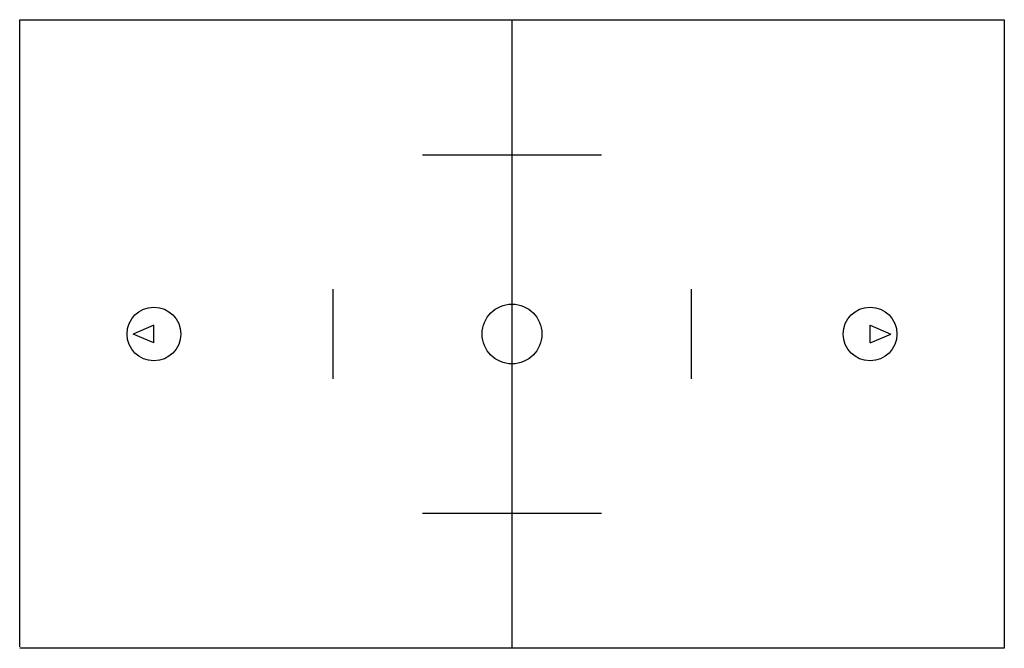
# Model space of a CAD drawing. Extents: x 11823 to 15783, y 4943 to 7469.
import ezdxf

# ---------------------------------------------------------------- set-up
doc = ezdxf.new("R2010")
doc.units = 0
doc.layers.get('0').update_dxf_attribs({"linetype": 'CONTINUOUS'})

msp = doc.modelspace()

# ---------------------------------------------------------------- linework, layer by layer
at = {"color": 0}
for p, q in [((11823, 7469), (15783, 7469)), ((11823, 7469), (11823, 7469)), ((11823, 4949), (11823, 7469)), ((13803, 4943), (13803, 7469)), ((15783, 7469), (15783, 4943)), ((13443, 6926), (14163, 6926)), ((13083, 6386), (13083, 6026)), ((14523, 6386), (14523, 6026)), ((12363, 6242), (12279, 6206)), ((12363, 6170), (12363, 6242)), ((15243, 6170), (15243, 6242)), ((15243, 6242), (15327, 6206)), ((12363, 6170), (12279, 6206)), ((12363, 6206), (12363, 6206)), ((15243, 6170), (15327, 6206)), ((15243, 6206), (15243, 6206)), ((13443, 5486), (14163, 5486)), ((15783, 4943), (11823, 4943))]:
    msp.add_line(p, q, dxfattribs=at)
for centre, radius in [((12363, 6206), 108), ((13803, 6206), 120), ((15243, 6206), 108)]:
    msp.add_circle(centre, radius, dxfattribs=at)

doc.saveas('drawing.dxf')
